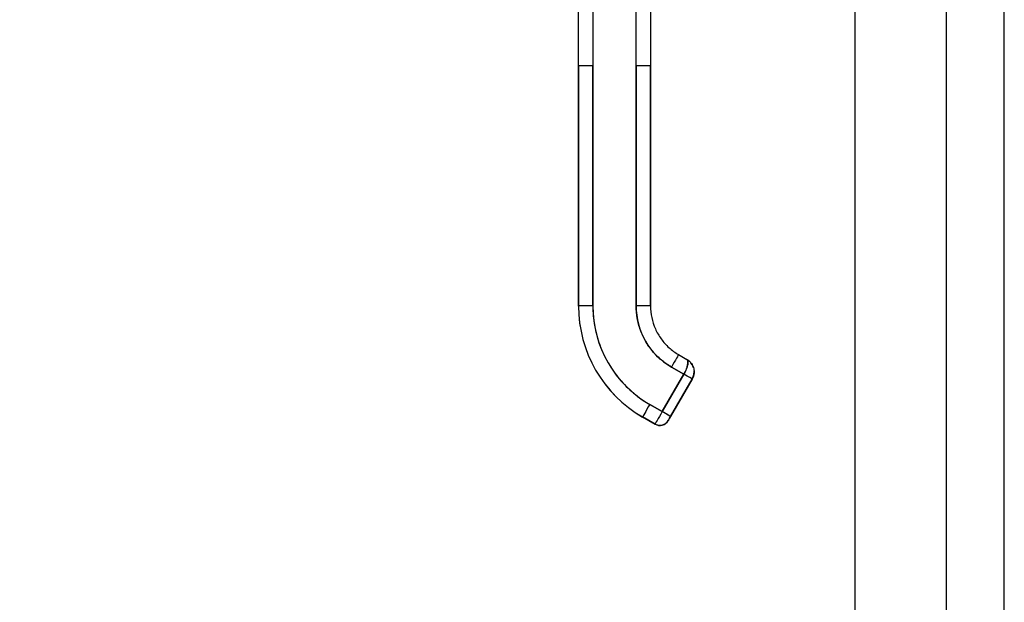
# Model space of a CAD drawing. Extents: x 785 to 1232, y 18 to 306.
# Tile 174 of 232: x 982.63 to 990.71, y 183.66 to 188.44. Entities that reach past the tile are written whole.
import ezdxf

# ---------------------------------------------------------------- set-up
doc = ezdxf.new("R2010")
doc.units = 0
doc.header["$LTSCALE"] = 4
doc.header["$MEASUREMENT"] = 0
doc.layers.get('0').update_dxf_attribs({"linetype": 'CONTINUOUS'})
doc.layers.get('DEFPOINTS').update_dxf_attribs({"linetype": 'CONTINUOUS'})
doc.styles.add('ROMANS', font='romans.shx')
doc.dimstyles.new('Default (ANSI)', dxfattribs={"dimscale": 20, "dimtxt": 0.07, "dimasz": 0.07, "dimexe": 0.125, "dimexo": 0.0625, "dimgap": 0.031496, "dimtad": 0, "dimtih": 1, "dimtoh": 1, "dimrnd": 1e-08, "dimzin": 0, "dimdsep": 46, "dimtxsty": 'ROMANS', "dimblk": 'Filled-1', "dimcen": 0.09, "dimdle": 0.393701, "dimclrd": 256, "dimclre": 256, "dimclrt": 256, "dimadec": 0, "dimazin": 0, "dimtfac": 0.928571, "dimtofl": 0, "dimtmove": 0, "dimatfit": 3, "dimfxl": 1, "dimtolj": 1, "dimtzin": 0, "dimlwd": -1, "dimlwe": -1, "dimarcsym": 0})

# ---------------------------------------------------------------- blocks, each defined once
blk = doc.blocks.new('Filled-1')
at = {"color": 0}
for p, q in [((0, 0), (-1, 0.1786)), ((-1, 0.1786), (-1, -0.1786)), ((-1, 0), (0, 0)), ((-1, -0.1786), (0, 0))]:
    blk.add_line(p, q, dxfattribs=at)
at = {"color": 0, "flags": 128}
blk.add_lwpolyline([(-1, -0.1786), (0, 0), (-1, 0.1786), (-1, -0.1786)], dxfattribs=at)
at = {"color": 0}
blk.add_solid([(-1, -0.1786), (0, 0), (-1, 0.1786), (-1, -0.1786)], dxfattribs=at)
blk = doc.blocks.new('*D30')
at = {"transparency": 16777216}
for p, q in [((988.429, 232.09), (976.3034, 232.09)), ((978.8034, 230.69), (978.8034, 197.6314)), ((978.8034, 152.115), (978.8034, 185.1737)), ((988.429, 150.715), (976.3034, 150.715))]:
    blk.add_line(p, q, dxfattribs=at)
at = {"layer": 'DEFPOINTS', "color": 0, "transparency": 16777216}
for p in [(978.8034, 232.09), (989.679, 232.09), (989.679, 150.715)]:
    blk.add_point(p, dxfattribs=at)
at = {"transparency": 16777216, "xscale": 1.400000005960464, "yscale": 1.400000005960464, "zscale": 1.400000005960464}
for p, rotation in [((978.8034, 232.09), 90), ((978.8034, 150.715), 270)]:
    blk.add_blockref('Filled-1', p, dxfattribs=dict(at, rotation=rotation))
at = {"transparency": 16777216, "insert": (978.8034, 191.4025), "char_height": 1.4, "attachment_point": 5, "style": 'ROMANS'}
blk.add_mtext('\\A1;\\fTahoma|b0|i0;\\H1.8200;81.38\\P\\fTahoma|b0|i0;\\H1.8200;DOOR\\P\\fTahoma|b0|i0;\\H1.8200;HEIGHT\\P\\fTahoma|b0|i0;\\H1.8200;(2 PL.)', dxfattribs=at)

msp = doc.modelspace()

# ---------------------------------------------------------------- linework, layer by layer
for p, q in [((989.4813, 150.9128), (989.4813, 231.8923)), ((990.7055, 174.8712), (990.7055, 189.6527)), ((990.2313, 174.9963), (990.2313, 189.5275)), ((987.2127, 188.0564), (987.2127, 188.9825)), ((987.3308, 188.9827), (987.3308, 188.0566)), ((987.6851, 188.0566), (987.6851, 188.9827)), ((987.8032, 188.9825), (987.8032, 188.0564)), ((987.2127, 188.0564), (987.2127, 186.0879)), ((987.2127, 186.0879), (987.2127, 188.0564)), ((987.3308, 188.0566), (987.3308, 186.0881)), ((987.3308, 186.0881), (987.3308, 188.0566)), ((987.6851, 188.0566), (987.6851, 186.0881)), ((987.6851, 186.0881), (987.6851, 188.0566)), ((987.8032, 188.0564), (987.8032, 186.0879)), ((987.8032, 187.6037), (987.8032, 188.0564)), ((987.8032, 187.5053), (987.8032, 187.6037)), ((987.8032, 186.895), (987.8032, 187.5053)), ((987.8032, 186.7966), (987.8032, 186.895)), ((987.8032, 186.1864), (987.8032, 186.7966)), ((987.8032, 186.0879), (987.8032, 186.1864)), ((987.2127, 186.0879), (987.2127, 186.0872)), ((987.2127, 186.0872), (987.2127, 186.0879)), ((988.0336, 185.689), (988.1018, 185.6496)), ((988.0768, 185.5278), (987.8996, 185.2209)), ((987.8996, 185.2209), (988.0768, 185.5278)), ((987.9745, 185.5868), (988.0768, 185.5278)), ((988.0768, 185.5278), (987.9745, 185.5868)), ((988.145, 185.4883), (987.9678, 185.1815)), ((987.9678, 185.1815), (988.145, 185.4883)), ((988.145, 185.4875), (987.9678, 185.1807)), ((988.145, 185.4883), (988.0361, 185.2997)), ((988.145, 185.4879), (988.0361, 185.2994)), ((988.0361, 185.2994), (988.145, 185.4879)), ((988.0361, 185.299), (988.145, 185.4876)), ((988.145, 185.4883), (988.145, 185.4883)), ((988.145, 185.4883), (988.145, 185.4883)), ((988.145, 185.4879), (988.145, 185.4879)), ((988.145, 185.4879), (988.145, 185.4879)), ((988.145, 185.4875), (988.145, 185.4876)), ((988.145, 185.4876), (988.145, 185.4875)), ((987.8996, 185.2209), (987.7974, 185.28)), ((987.7974, 185.28), (987.8996, 185.2209)), ((988.0176, 185.2676), (988.0176, 185.2674)), ((988.0176, 185.2674), (988.0176, 185.2676)), ((988.0176, 185.2673), (988.0176, 185.267)), ((988.0176, 185.267), (988.0176, 185.2673)), ((987.7383, 185.1775), (987.7383, 185.1768)), ((987.8406, 185.1185), (987.7383, 185.1775)), ((987.7383, 185.1775), (987.8406, 185.1185)), ((987.7383, 185.1768), (987.7383, 185.1775)), ((987.8406, 185.1178), (987.7383, 185.1768)), ((987.8406, 185.1178), (987.8406, 185.1185)), ((987.8406, 185.1185), (987.8406, 185.1178)), ((987.9481, 185.1466), (987.9481, 185.1473)), ((987.9481, 185.1473), (987.9481, 185.1466))]:
    msp.add_line(p, q)
for centre, radius, start, end in [((988.0427, 185.5473), 0.1181, 47.29347, 59.86919), ((988.0427, 185.5473), 0.1181, 47.39106, 59.82985), ((988.0427, 185.5473), 0.1181, 16.27764, 28.53168), ((988.0427, 185.5473), 0.1181, 16.60338, 28.2689), ((988.0427, 185.5466), 0.1181, 330.00002, 359.1788), ((988.0427, 185.5466), 0.1181, 330.00002, 359.11274), ((988.0427, 185.547), 0.1181, 330.00002, 358.60612), ((988.0427, 185.547), 0.1181, 330.00002, 358.5378), ((988.0427, 185.547), 0.1181, 330.00002, 358.44016), ((988.0427, 185.547), 0.1181, 330.00105, 357.49548), ((988.0427, 185.5473), 0.1181, 330.00002, 357.09294), ((988.0427, 185.5473), 0.1181, 330.00105, 356.9249), ((988.0016, 185.2766), 0.0185, 330.00002, 336.7468), ((988.0016, 185.2766), 0.0185, 330.00002, 336.7468), ((988.0016, 185.2763), 0.0185, 330.00002, 336.7468), ((988.0016, 185.2763), 0.0185, 330.00002, 336.7468), ((988.0016, 185.2769), 0.0185, 330.00002, 331.00099), ((988.0016, 185.2769), 0.0185, 330.00002, 331.00099), ((988.0016, 185.2765), 0.0185, 330.00002, 331.00099), ((988.0016, 185.2765), 0.0185, 330.00002, 331.00099), ((987.88, 185.1867), 0.0787, 239.99998, 329.99998), ((987.88, 185.186), 0.0787, 240.00002, 330.00002)]:
    msp.add_arc(centre, radius, start, end)
for centre, major_axis, ratio, start_param, end_param in [((987.3308, 188.0564), (-0.1181, 0), 0.001274, 4.712398, 6.283169), ((987.3308, 188.0564), (-0.1181, 0), 0.001274, 4.71239, 6.283188), ((987.6851, 188.0564), (0.1181, 0), 0.001274, 0.000027, 1.570778), ((987.6851, 188.0564), (0.1181, 0), 0.001274, 6.283183, 7.853982), ((987.3308, 186.0879), (-0.1181, 0), 0.001274, 4.712389, 6.283183), ((987.3308, 186.0879), (-0.1181, 0), 0.001274, 4.712392, 6.283185), ((988.2639, 186.0879), (-1.0512, 0), 0.999999, 0, 1.047198), ((988.2639, 186.0879), (-0.9104, 0.5256), 1, 0.523599, 1.570796), ((988.2639, 186.0872), (-0.9104, 0.5256), 1, 0.523599, 1.570796), ((988.2639, 186.0881), (-0.9331, 0), 0.999999, 0, 1.047198), ((987.6851, 186.0879), (0.1181, 0), 0.001274, 0.000003, 1.570798), ((987.6851, 186.0879), (0.1181, 0), 0.001274, 0, 1.570794), ((988.2639, 186.0881), (-0.5012, 0.2894), 1, 0.523599, 1.570796), ((987.9745, 185.5867), (0.0591, 0.1023), 0.000637, 0.000001, 1.569692), ((987.9745, 185.5867), (0.0591, 0.1023), 0.000637, 0, 1.569693), ((988.0768, 185.5277), (0.0682, -0.0394), 0.001103, 0.000637, 1.571433), ((988.0768, 185.5277), (-0.0682, 0.0394), 0.001093, 3.142252, 4.712986), ((988.129, 185.4968), (0.016, -0.0093), 0.001103, 0.140277, 0.19466), ((988.129, 185.4972), (0.016, -0.0093), 0.001103, 6.142909, 6.244224), ((988.129, 185.4972), (0.016, -0.0093), 0.001103, 0.000637, 0.134742), ((988.129, 185.4968), (0.016, -0.0093), 0.001103, 0.000637, 0.134742), ((987.7974, 185.2798), (-0.0591, -0.1023), 0.000637, 4.711289, 6.282082), ((987.7974, 185.2798), (-0.0591, -0.1023), 0.000637, 4.711286, 6.282082), ((988.0361, 185.2997), (-0.0185, -0.032), 0.000637, 4.711286, 6.282082), ((988.0361, 185.2993), (-0.0185, -0.032), 0.000637, 4.711286, 6.282082), ((988.0361, 185.2994), (-0.0185, -0.032), 0.000637, 6.282082, 7.852879), ((988.0361, 185.2991), (-0.0185, -0.032), 0.000637, 6.282082, 7.852879), ((988.0201, 185.3086), (0.016, -0.0093), 0.001103, 0.000637, 0.134741), ((988.0201, 185.3083), (0.016, -0.0093), 0.001103, 0.000637, 0.134741), ((988.0201, 185.309), (0.016, -0.0093), 0.001103, 6.282549, 6.283822), ((988.0201, 185.3086), (0.016, -0.0093), 0.001103, 6.282549, 6.283822), ((987.8996, 185.2208), (-0.0591, -0.1023), 0.000637, 4.711286, 6.282082), ((987.8997, 185.2208), (-0.0591, -0.1023), 0.000665, 4.711498, 6.281871), ((987.8996, 185.2208), (0.0682, -0.0394), 0.001103, 0.000637, 1.571433), ((987.8996, 185.2208), (0.0682, -0.0394), 0.001102, 0.000591, 1.571462)]:
    msp.add_ellipse(centre, major_axis=major_axis, ratio=ratio, start_param=start_param, end_param=end_param)
for points, knots in [([(987.3308, 186.0881), (987.3308, 186.0336), (987.3355, 185.9799), (987.3449, 185.9266), (987.3543, 185.8733), (987.3684, 185.8204), (987.387, 185.7692), (987.4056, 185.718), (987.4286, 185.6686), (987.4558, 185.6216), (987.483, 185.5745), (987.5142, 185.5298), (987.5492, 185.4881), (987.5842, 185.4465), (987.623, 185.4078), (987.6645, 185.373), (987.706, 185.3382), (987.7501, 185.3073), (987.7974, 185.28)], [0, 0, 0, 0, 0.166667, 0.166667, 0.166667, 0.333333, 0.333333, 0.333333, 0.5, 0.5, 0.5, 0.666667, 0.666667, 0.666667, 0.833333, 0.833333, 0.833333, 1, 1, 1, 1]), ([(987.9745, 185.5868), (987.9453, 185.6037), (987.918, 185.6228), (987.8923, 185.6444), (987.8666, 185.6659), (987.8425, 185.69), (987.8207, 185.7158), (987.799, 185.7417), (987.7796, 185.7695), (987.7627, 185.7987), (987.7458, 185.8279), (987.7315, 185.8585), (987.72, 185.8903), (987.7084, 185.9221), (987.6997, 185.955), (987.6938, 185.988), (987.688, 186.0211), (987.6851, 186.0544), (987.6851, 186.0881)], [0, 0, 0, 0, 0.166667, 0.166667, 0.166667, 0.333333, 0.333333, 0.333333, 0.5, 0.5, 0.5, 0.666667, 0.666667, 0.666667, 0.833333, 0.833333, 0.833333, 1, 1, 1, 1]), ([(987.8032, 186.0879), (987.8032, 186.0558), (987.8066, 186.0236), (987.82, 185.9607), (987.83, 185.9299), (987.8561, 185.8712), (987.8723, 185.8432), (987.9101, 185.7911), (987.9318, 185.7671), (987.9796, 185.7241), (988.0057, 185.7051), (988.0336, 185.689)], [6.283185, 6.283185, 6.283185, 6.283185, 6.492625, 6.492625, 6.702064, 6.702064, 6.911504, 6.911504, 7.120943, 7.120943, 7.330383, 7.330383, 7.330383, 7.330383]), ([(988.0768, 185.5278), (988.0802, 185.5337), (988.0834, 185.5397), (988.0864, 185.5456), (988.0878, 185.5484), (988.0892, 185.5512), (988.0905, 185.554), (988.0939, 185.5613), (988.097, 185.5685), (988.0997, 185.5757), (988.1002, 185.577), (988.1007, 185.5783), (988.1012, 185.5797), (988.1042, 185.5881), (988.1065, 185.5962), (988.1081, 185.6038), (988.1081, 185.604), (988.1082, 185.6042), (988.1082, 185.6044), (988.1098, 185.6117), (988.1106, 185.6185), (988.1109, 185.6244), (988.1109, 185.6254), (988.1109, 185.6263), (988.1109, 185.6272), (988.111, 185.6321), (988.1105, 185.6363), (988.1092, 185.6399), (988.1089, 185.6407), (988.1086, 185.6414), (988.1083, 185.6421), (988.1067, 185.6453), (988.1044, 185.6478), (988.1018, 185.6496)], [0, 0, 0, 0, 0.1134104, 0.1134104, 0.1134104, 0.1666667, 0.1666667, 0.1666667, 0.306793, 0.306793, 0.306793, 0.3333333, 0.3333333, 0.3333333, 0.5, 0.5, 0.5, 0.5038474, 0.5038474, 0.5038474, 0.6666667, 0.6666667, 0.6666667, 0.6927106, 0.6927106, 0.6927106, 0.8333333, 0.8333333, 0.8333333, 0.8636547, 0.8636547, 0.8636547, 0.9994059, 0.9994059, 0.9994059, 0.9994059]), ([(988.1018, 185.6496), (988.105, 185.6477), (988.1074, 185.6447), (988.1089, 185.6406), (988.1104, 185.6366), (988.1111, 185.6314), (988.1109, 185.6253), (988.1108, 185.6192), (988.1099, 185.6122), (988.1083, 185.6046), (988.1067, 185.597), (988.1044, 185.5888), (988.1014, 185.5803), (988.0984, 185.5718), (988.0947, 185.563), (988.0906, 185.5542), (988.0864, 185.5454), (988.0818, 185.5364), (988.0768, 185.5278)], [0.0006843, 0.0006843, 0.0006843, 0.0006843, 0.1666667, 0.1666667, 0.1666667, 0.3333333, 0.3333333, 0.3333333, 0.5, 0.5, 0.5, 0.6666667, 0.6666667, 0.6666667, 0.8333333, 0.8333333, 0.8333333, 1, 1, 1, 1]), ([(988.1097, 185.6127), (988.1097, 185.6127), (988.1097, 185.6127), (988.1097, 185.6127), (988.1097, 185.6127), (988.1097, 185.6127)], [-0.03106257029, -0.03106257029, -0.03106257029, -0.03106257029, -0.03103345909, -0.03103345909, -0.03101847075, -0.03101847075, -0.03101847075, -0.03101847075]), ([(988.1122, 185.6427), (988.1179, 185.6386), (988.1235, 185.6338), (988.1306, 185.6263), (988.1326, 185.6241), (988.1344, 185.6218)], [0, 0, 0, 0, 0.05794638, 0.05794638, 0.08142952, 0.08142952, 0.08142952, 0.08142952]), ([(988.1344, 185.6218), (988.138, 185.6174), (988.1412, 185.6128), (988.1441, 185.6079), (988.1452, 185.6061), (988.1463, 185.6042), (988.1473, 185.6023), (988.1475, 185.6019), (988.1476, 185.6015), (988.1478, 185.6012)], [0.214158, 0.214158, 0.214158, 0.214158, 0.3001655, 0.3001655, 0.3001655, 0.3333333, 0.3333333, 0.3333333, 0.3396009, 0.3396009, 0.3396009, 0.3396009]), ([(988.1479, 185.6012), (988.1472, 185.6025), (988.1465, 185.6038), (988.1457, 185.6051), (988.1425, 185.611), (988.1386, 185.6166), (988.1344, 185.6218)], [0.6429109, 0.6429109, 0.6429109, 0.6429109, 0.6666667, 0.6666667, 0.6666667, 0.7740299, 0.7740299, 0.7740299, 0.7740299]), ([(988.1478, 185.6012), (988.1538, 185.5894), (988.158, 185.5763), (988.1602, 185.5604), (988.1604, 185.5579), (988.1606, 185.5555)], [0, 0, 0, 0, 0.1049492, 0.1049492, 0.1242154, 0.1242154, 0.1242154, 0.1242154]), ([(988.0989, 185.5735), (988.0989, 185.5735), (988.0989, 185.5735), (988.0989, 185.5735), (988.0989, 185.5735), (988.0989, 185.5735)], [-0.00093697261, -0.00093697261, -0.00093697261, -0.00093697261, -0.00093261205, -0.00093261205, -0.00092423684, -0.00092423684, -0.00092423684, -0.00092423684]), ([(988.1606, 185.5555), (988.1609, 185.5504), (988.1609, 185.5455), (988.1606, 185.5406), (988.16, 185.5304), (988.1581, 185.5207), (988.1554, 185.5119), (988.1548, 185.5101), (988.1542, 185.5083), (988.1535, 185.5065), (988.1511, 185.4999), (988.1481, 185.4938), (988.145, 185.4883)], [0.5846399, 0.5846399, 0.5846399, 0.5846399, 0.6650279, 0.6650279, 0.6650279, 0.8333333, 0.8333333, 0.8333333, 0.8681604, 0.8681604, 0.8681604, 0.9999894, 0.9999894, 0.9999894, 0.9999894]), ([(988.145, 185.4883), (988.15, 185.497), (988.1539, 185.5063), (988.1566, 185.516), (988.1593, 185.5257), (988.1607, 185.5358), (988.1608, 185.5459), (988.1609, 185.5491), (988.1608, 185.5523), (988.1605, 185.5555)], [0, 0, 0, 0, 0.1666667, 0.1666667, 0.1666667, 0.3333333, 0.3333333, 0.3333333, 0.3854659, 0.3854659, 0.3854659, 0.3854659]), ([(988.145, 185.4879), (988.1471, 185.4915), (988.1489, 185.4952), (988.1523, 185.5027), (988.1538, 185.5065), (988.1563, 185.5144), (988.1574, 185.5184), (988.1591, 185.5264), (988.1597, 185.5305), (988.1605, 185.5378), (988.1607, 185.5409), (988.1608, 185.5441)], [2.6179939, 2.6179939, 2.6179939, 2.6179939, 2.7227137, 2.7227137, 2.8274335, 2.8274335, 2.9321533, 2.9321533, 3.0368731, 3.0368731, 3.1172646, 3.1172646, 3.1172646, 3.1172646]), ([(988.1608, 185.5434), (988.1605, 185.5338), (988.1591, 185.5243), (988.1565, 185.5151), (988.1539, 185.5054), (988.15, 185.4961), (988.145, 185.4875)], [0.6747469, 0.6747469, 0.6747469, 0.6747469, 0.8333333, 0.8333333, 0.8333333, 0.9999881, 0.9999881, 0.9999881, 0.9999881]), ([(988.1607, 185.5413), (988.1606, 185.5392), (988.1604, 185.5371), (988.1597, 185.5309), (988.1591, 185.5268), (988.1574, 185.5187), (988.1563, 185.5147), (988.1538, 185.5069), (988.1523, 185.503), (988.1489, 185.4955), (988.1471, 185.4918), (988.145, 185.4883)], [3.1923305, 3.1923305, 3.1923305, 3.1923305, 3.2463125, 3.2463125, 3.3510322, 3.3510322, 3.455752, 3.455752, 3.5604717, 3.5604717, 3.6651914, 3.6651914, 3.6651914, 3.6651914]), ([(988.1531, 185.5053), (988.1531, 185.5053), (988.1531, 185.5053), (988.1531, 185.5053), (988.1531, 185.5053), (988.1531, 185.5053)], [-0.01041450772, -0.01041450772, -0.01041450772, -0.01041450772, -0.01040364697, -0.01040364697, -0.01035226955, -0.01035226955, -0.01035226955, -0.01035226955]), ([(988.0361, 185.2997), (988.0336, 185.2953), (988.0313, 185.2913), (988.0291, 185.2875), (988.0269, 185.2836), (988.0248, 185.28), (988.0231, 185.277), (988.0213, 185.274), (988.02, 185.2717), (988.019, 185.2701), (988.0181, 185.2685), (988.0177, 185.2677), (988.0176, 185.2676)], [0, 0, 0, 0, 0.25, 0.25, 0.25, 0.5, 0.5, 0.5, 0.75, 0.75, 0.75, 1, 1, 1, 1]), ([(988.0361, 185.2994), (988.0336, 185.295), (988.0313, 185.2909), (988.0291, 185.2871), (988.0269, 185.2833), (988.0248, 185.2797), (988.0231, 185.2767), (988.0213, 185.2737), (988.02, 185.2713), (988.019, 185.2697), (988.0181, 185.2681), (988.0177, 185.2673), (988.0176, 185.2673)], [0, 0, 0, 0, 0.25, 0.25, 0.25, 0.5, 0.5, 0.5, 0.75, 0.75, 0.75, 1, 1, 1, 1]), ([(988.0176, 185.2674), (988.0177, 185.2674), (988.0181, 185.2682), (988.019, 185.2698), (988.02, 185.2714), (988.0213, 185.2737), (988.0231, 185.2767), (988.0248, 185.2797), (988.0269, 185.2833), (988.0291, 185.2871), (988.0313, 185.291), (988.0336, 185.295), (988.0361, 185.2994)], [0, 0, 0, 0, 0.25, 0.25, 0.25, 0.5, 0.5, 0.5, 0.75, 0.75, 0.75, 1, 1, 1, 1]), ([(988.0176, 185.267), (988.0177, 185.2671), (988.0181, 185.2679), (988.019, 185.2694), (988.02, 185.271), (988.0213, 185.2734), (988.0231, 185.2764), (988.0248, 185.2794), (988.0269, 185.283), (988.0291, 185.2868), (988.0313, 185.2906), (988.0336, 185.2946), (988.0361, 185.299)], [0, 0, 0, 0, 0.25, 0.25, 0.25, 0.5, 0.5, 0.5, 0.75, 0.75, 0.75, 1, 1, 1, 1]), ([(988.0361, 185.2997), (988.0341, 185.2963), (988.0321, 185.2927), (988.0284, 185.2862), (988.0266, 185.2832), (988.0234, 185.2777), (988.0221, 185.2753), (988.0198, 185.2714), (988.019, 185.2699), (988.0181, 185.2685), (988.0179, 185.2682), (988.0178, 185.2679), (988.0178, 185.2678), (988.0178, 185.2678)], [0, 0, 0, 0, 0.0304646, 0.0304646, 0.0603773, 0.0603773, 0.0903019, 0.0903019, 0.1201954, 0.1201954, 0.1348787, 0.1348787, 0.1406943, 0.1406943, 0.1406943, 0.1406943]), ([(988.0361, 185.2994), (988.0341, 185.2959), (988.0321, 185.2924), (988.0284, 185.2859), (988.0266, 185.2828), (988.0234, 185.2774), (988.0221, 185.2749), (988.0198, 185.2711), (988.019, 185.2696), (988.0181, 185.2681), (988.0179, 185.2678), (988.0178, 185.2675), (988.0178, 185.2675), (988.0178, 185.2675)], [0, 0, 0, 0, 0.0304646, 0.0304646, 0.0603773, 0.0603773, 0.0903019, 0.0903019, 0.1201954, 0.1201954, 0.1348787, 0.1348787, 0.1406943, 0.1406943, 0.1406943, 0.1406943]), ([(988.0178, 185.2679), (988.0178, 185.2679), (988.0178, 185.2679), (988.0178, 185.2679), (988.0178, 185.268), (988.0179, 185.268), (988.0179, 185.2681), (988.018, 185.2682), (988.018, 185.2683), (988.0181, 185.2685), (988.0182, 185.2687), (988.0183, 185.2688)], [0.143073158, 0.143073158, 0.143073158, 0.143073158, 0.143527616, 0.143527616, 0.144575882, 0.144575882, 0.14542838, 0.14542838, 0.146190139, 0.146190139, 0.147603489, 0.147603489, 0.147603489, 0.147603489]), ([(988.0178, 185.2675), (988.0178, 185.2675), (988.0178, 185.2675), (988.0178, 185.2676), (988.0178, 185.2676), (988.0179, 185.2677), (988.0179, 185.2677), (988.018, 185.2678), (988.018, 185.2679), (988.0181, 185.2681), (988.0182, 185.2683), (988.0183, 185.2685), (988.0183, 185.2685), (988.0183, 185.2685)], [0.143073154, 0.143073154, 0.143073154, 0.143073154, 0.143527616, 0.143527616, 0.144575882, 0.144575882, 0.14542838, 0.14542838, 0.146190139, 0.146190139, 0.147726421, 0.147726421, 0.147795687, 0.147795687, 0.147795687, 0.147795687]), ([(987.9481, 185.1473), (987.944, 185.1402), (987.9388, 185.1337), (987.9326, 185.1282), (987.9265, 185.1226), (987.9195, 185.1181), (987.912, 185.1147), (987.9044, 185.1114), (987.8964, 185.1092), (987.8882, 185.1084), (987.88, 185.1075), (987.8716, 185.1079), (987.8636, 185.1097), (987.8555, 185.1114), (987.8477, 185.1144), (987.8406, 185.1185)], [0, 0, 0, 0, 0.2, 0.2, 0.2, 0.4, 0.4, 0.4, 0.6, 0.6, 0.6, 0.8, 0.8, 0.8, 1, 1, 1, 1]), ([(987.9481, 185.1473), (987.9482, 185.1474), (987.9487, 185.1483), (987.9497, 185.15), (987.9506, 185.1517), (987.9521, 185.1542), (987.9539, 185.1574), (987.9557, 185.1605), (987.9579, 185.1643), (987.9603, 185.1684), (987.9626, 185.1724), (987.9651, 185.1767), (987.9678, 185.1815)], [0, 0, 0, 0, 0.25, 0.25, 0.25, 0.5, 0.5, 0.5, 0.75, 0.75, 0.75, 1, 1, 1, 1]), ([(987.9678, 185.1815), (987.9652, 185.1769), (987.9626, 185.1724), (987.9603, 185.1683), (987.9579, 185.1642), (987.9557, 185.1605), (987.9539, 185.1574), (987.9521, 185.1542), (987.9507, 185.1517), (987.9497, 185.15), (987.9487, 185.1482), (987.9482, 185.1473), (987.9481, 185.1473)], [0, 0, 0, 0, 0.25, 0.25, 0.25, 0.5, 0.5, 0.5, 0.75, 0.75, 0.75, 1, 1, 1, 1]), ([(987.9678, 185.1807), (987.9651, 185.1759), (987.9626, 185.1716), (987.9603, 185.1675), (987.9579, 185.1635), (987.9557, 185.1597), (987.9539, 185.1566), (987.9521, 185.1534), (987.9506, 185.1509), (987.9497, 185.1492), (987.9487, 185.1475), (987.9482, 185.1467), (987.9481, 185.1466)], [0, 0, 0, 0, 0.25, 0.25, 0.25, 0.5, 0.5, 0.5, 0.75, 0.75, 0.75, 1, 1, 1, 1])]:
    msp.add_open_spline(points, degree=3, knots=knots)
for points in [[(988.1123, 185.6428), (988.109, 185.6452), (988.1055, 185.6474), (988.102, 185.6495)], [(988.1026, 185.6491), (988.1058, 185.6471), (988.109, 185.645), (988.1122, 185.6427)], [(988.0799, 185.5332), (988.0799, 185.5332), (988.0799, 185.5332), (988.0799, 185.5332)], [(988.0954, 185.565), (988.0954, 185.565), (988.0954, 185.565), (988.0954, 185.565)], [(988.1606, 185.5402), (988.1606, 185.5402), (988.1606, 185.5402), (988.1606, 185.5402)], [(988.1547, 185.5099), (988.1547, 185.5099), (988.1547, 185.5099), (988.1547, 185.5099)], [(987.8919, 185.2075), (987.8919, 185.2075), (987.8919, 185.2075), (987.8919, 185.2075)], [(987.8411, 185.1193), (987.8411, 185.1193), (987.8411, 185.1193), (987.8411, 185.1193)]]:
    msp.add_open_spline(points, degree=3)

# ---------------------------------------------------------------- dimensions: what is measured, and where the dimension line sits
dim = msp.add_linear_dim(base=(978.8033819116, 232.0900379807), p1=(989.6790343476, 150.7150379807), p2=(989.6790343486, 232.0900379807), angle=270, text='\\fTahoma|b0|i0;\\H1.8200;<>\\P\\fTahoma|b0|i0;\\H1.8200;DOOR\\P\\fTahoma|b0|i0;\\H1.8200;HEIGHT\\P\\fTahoma|b0|i0;\\H1.8200;(2 PL.)', dimstyle='Default (ANSI)', override={"dimgap": 0.031496, "dimdec": 2, "dimtol": 0, "dimlim": 0, "dimtp": 0, "dimtm": 0, "dimtdec": 2, "dimatfit": 1})
dim.commit()
dim.dimension.update_dxf_attribs({"geometry": '*D30', "text_midpoint": (978.8033819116, 191.4025379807), "dimtype": 160})

doc.saveas('drawing.dxf')
